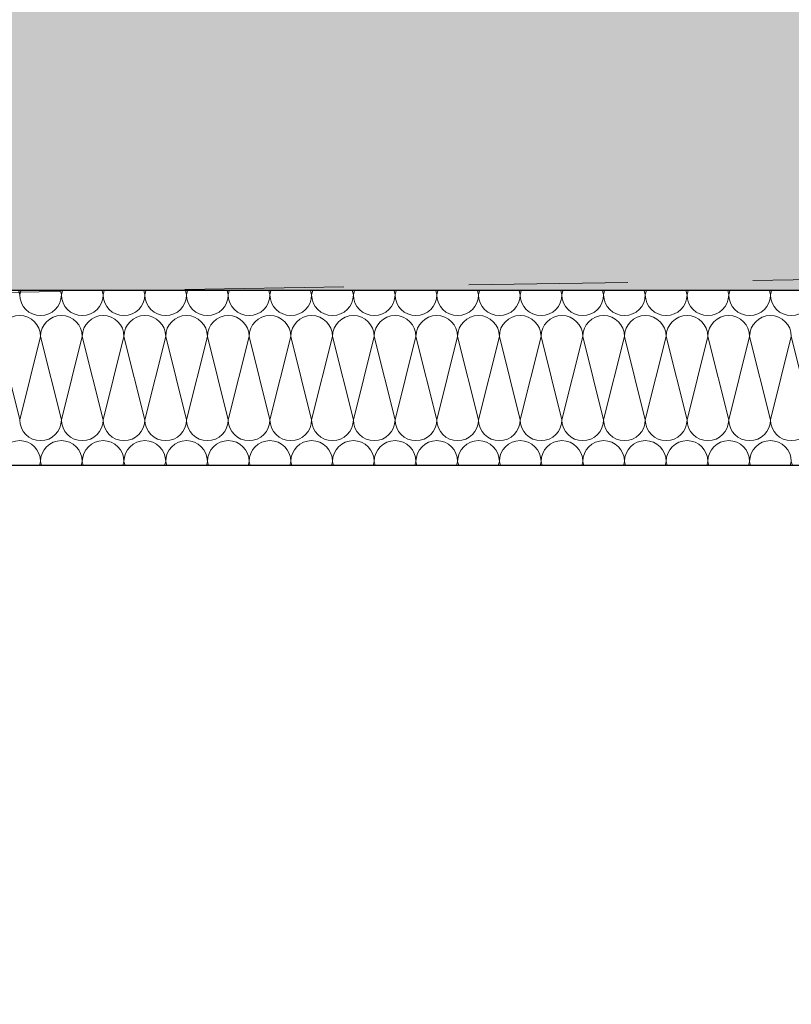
# Model space of a CAD drawing. Header units: metres. Extents: x -14.6 to 48.9, y -22.2 to 2.8.
# Tile 11 of 79: x 2.4 to 3, y -11.2 to -10.4. Entities that reach past the tile are written whole.
import ezdxf

# ---------------------------------------------------------------- set-up
doc = ezdxf.new("R2010")
doc.units = ezdxf.units.M
doc.header["$LTSCALE"] = 0.4
doc.header["$MEASUREMENT"] = 0
doc.linetypes.add('Strichlinie_ lang', pattern=[0.529167, 0.3175, -0.211667])
doc.layers.get('0').update_dxf_attribs({"color": 8, "lineweight": 9})
doc.layers.get('Defpoints').update_dxf_attribs({"color": 8, "lineweight": 9})
for name, color, linetype in [('Neubau__ GHIW - Perimeterdämmung', 8, 'Continuous'), ('Neubau_A-Decken', 8, 'Continuous'), ('Neubau_T-Bemaßung', 8, 'Continuous')]:
    doc.layers.add(name, color=color, linetype=linetype)
doc.layers.add('S-Linien _ Schraffuren.2D', color=8, linetype='Continuous', lineweight=9)
doc.styles.add('ERSTELLTER_STIL_2', font='arial.ttf')
doc.dimstyles.new('ERSTELLTER_STIL__1', dxfattribs={"dimtxt": 0.0875, "dimasz": 0.059375, "dimexe": 0.18, "dimexo": 0.0625, "dimgap": 0, "dimtad": 1, "dimzin": 0, "dimdsep": 46, "dimtxsty": 'ERSTELLTER_STIL_2', "dimblk": 'ARROWHEAD_6', "dimblk1": 'ARROWHEAD_6', "dimblk2": 'ARROWHEAD_6', "dimcen": 0.09, "dimclrd": 7, "dimclre": 7, "dimclrt": 7, "dimazin": 0, "dimtfac": 1, "dimtdec": 4, "dimtmove": 0, "dimatfit": 3, "dimfxl": 1, "dimtolj": 1, "dimtzin": 0, "dimarcsym": 0})

# ---------------------------------------------------------------- blocks, each defined once
blk = doc.blocks.new('ARROWHEAD_6')
at = {"color": 0, "linetype": 'Continuous', "lineweight": 0}
for p, q in [((-0.5, -0.5), (0.5, 0.5)), ((0, 0), (-1, 0))]:
    blk.add_line(p, q, dxfattribs=at)
blk = doc.blocks.new('*D322')
at = {"layer": 'Defpoints', "color": 0, "linetype": 'Continuous', "transparency": 16777216}
for p in [(5.71049, -10.655), (5.86664, -10.655), (-0.285, -14.555)]:
    blk.add_point(p, dxfattribs=at)
at = {"layer": 'Neubau_T-Bemaßung', "linetype": 'Continuous', "lineweight": -2, "transparency": 16777216}
for p, q in [((5.77299, -10.655), (6.04664, -10.655)), ((5.86664, -10.71438), (5.86664, -12.49504)), ((5.86664, -14.49563), (5.86664, -12.72197)), ((-0.2225, -14.555), (6.04664, -14.555))]:
    blk.add_line(p, q, dxfattribs=at)
at = {"layer": 'Neubau_T-Bemaßung', "linetype": 'Continuous', "lineweight": -2, "transparency": 16777216, "xscale": 0.059375, "yscale": 0.059375, "zscale": 0.059375}
for p, rotation in [((5.86664, -10.655), 90), ((5.86664, -14.555), 270)]:
    blk.add_blockref('ARROWHEAD_6', p, dxfattribs=dict(at, rotation=rotation))
at = {"layer": 'Neubau_T-Bemaßung', "linetype": 'Continuous', "transparency": 16777216, "insert": (5.86664, -12.6085), "char_height": 0.0875, "attachment_point": 5, "rotation": 90, "style": 'ERSTELLTER_STIL_2'}
blk.add_mtext('\\A1;3.90', dxfattribs=at)

msp = doc.modelspace()

# ---------------------------------------------------------------- hatches: boundary and pattern name
at = {"layer": 'Neubau_A-Decken', "linetype": 'Continuous'}
h = msp.add_hatch(dxfattribs=at)
h.set_pattern_fill('BETON__STAHLBETON_0002', color=256, style=0, pattern_type=2)
h.set_pattern_definition([(45, (-364.88789, -10.175), (-0.084852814, 0.084852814), []), (45, (-364.93032, -10.13257), (-0.084852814, 0.084852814), [0.09, -0.03])])
h.paths.add_polyline_path([(1.825, -10.355), (1.825, -10.655), (15.2, -10.655), (15.2, -10.355)])

# ---------------------------------------------------------------- linework, layer by layer
at = {"layer": 'Neubau__ GHIW - Perimeterdämmung', "linetype": 'Continuous', "lineweight": 9}
for p, q in [((2.41211, -10.65833), (2.41128, -10.655)), ((2.41211, -10.65833), (2.41294, -10.655)), ((2.44544, -10.65833), (2.44461, -10.655)), ((2.44544, -10.65833), (2.44628, -10.655)), ((2.47878, -10.65833), (2.47794, -10.655)), ((2.47878, -10.65833), (2.47961, -10.655)), ((2.51211, -10.65833), (2.51128, -10.655)), ((2.51211, -10.65833), (2.51294, -10.655)), ((2.54544, -10.65833), (2.54461, -10.655)), ((2.54544, -10.65833), (2.54628, -10.655)), ((2.57878, -10.65833), (2.57794, -10.655)), ((2.57878, -10.65833), (2.57961, -10.655)), ((2.61211, -10.65833), (2.61128, -10.655)), ((2.61211, -10.65833), (2.61294, -10.655)), ((2.64544, -10.65833), (2.64461, -10.655)), ((2.64544, -10.65833), (2.64628, -10.655)), ((2.67878, -10.65833), (2.67794, -10.655)), ((2.67878, -10.65833), (2.67961, -10.655)), ((2.71211, -10.65833), (2.71128, -10.655)), ((2.71211, -10.65833), (2.71294, -10.655)), ((2.74544, -10.65833), (2.74461, -10.655)), ((2.74544, -10.65833), (2.74628, -10.655)), ((2.77878, -10.65833), (2.77794, -10.655)), ((2.77878, -10.65833), (2.77961, -10.655)), ((2.81211, -10.65833), (2.81128, -10.655)), ((2.81211, -10.65833), (2.81294, -10.655)), ((2.84544, -10.65833), (2.84461, -10.655)), ((2.84544, -10.65833), (2.84628, -10.655)), ((2.87878, -10.65833), (2.87794, -10.655)), ((2.87878, -10.65833), (2.87961, -10.655)), ((2.91211, -10.65833), (2.91128, -10.655)), ((2.91211, -10.65833), (2.91294, -10.655)), ((2.94544, -10.65833), (2.94461, -10.655)), ((2.94544, -10.65833), (2.94628, -10.655)), ((2.97878, -10.65833), (2.97794, -10.655)), ((2.97878, -10.65833), (2.97961, -10.655)), ((3.01211, -10.65833), (3.01128, -10.655)), ((3.01211, -10.65833), (3.01294, -10.655)), ((2.41211, -10.75833), (2.39544, -10.69167)), ((2.41211, -10.75833), (2.42878, -10.69167)), ((2.44544, -10.75833), (2.42878, -10.69167)), ((2.44544, -10.75833), (2.46211, -10.69167)), ((2.47878, -10.75833), (2.46211, -10.69167)), ((2.47878, -10.75833), (2.49544, -10.69167)), ((2.51211, -10.75833), (2.49544, -10.69167)), ((2.51211, -10.75833), (2.52878, -10.69167)), ((2.54544, -10.75833), (2.52878, -10.69167)), ((2.54544, -10.75833), (2.56211, -10.69167)), ((2.57878, -10.75833), (2.56211, -10.69167)), ((2.57878, -10.75833), (2.59544, -10.69167)), ((2.61211, -10.75833), (2.59544, -10.69167)), ((2.61211, -10.75833), (2.62878, -10.69167)), ((2.64544, -10.75833), (2.62878, -10.69167)), ((2.64544, -10.75833), (2.66211, -10.69167)), ((2.67878, -10.75833), (2.66211, -10.69167)), ((2.67878, -10.75833), (2.69544, -10.69167)), ((2.71211, -10.75833), (2.69544, -10.69167)), ((2.71211, -10.75833), (2.72878, -10.69167)), ((2.74544, -10.75833), (2.72878, -10.69167)), ((2.74544, -10.75833), (2.76211, -10.69167)), ((2.77878, -10.75833), (2.76211, -10.69167)), ((2.77878, -10.75833), (2.79544, -10.69167)), ((2.81211, -10.75833), (2.79544, -10.69167)), ((2.81211, -10.75833), (2.82878, -10.69167)), ((2.84544, -10.75833), (2.82878, -10.69167)), ((2.84544, -10.75833), (2.86211, -10.69167)), ((2.87878, -10.75833), (2.86211, -10.69167)), ((2.87878, -10.75833), (2.89544, -10.69167)), ((2.91211, -10.75833), (2.89544, -10.69167)), ((2.91211, -10.75833), (2.92878, -10.69167)), ((2.94544, -10.75833), (2.92878, -10.69167)), ((2.94544, -10.75833), (2.96211, -10.69167)), ((2.97878, -10.75833), (2.96211, -10.69167)), ((2.97878, -10.75833), (2.99544, -10.69167)), ((3.01211, -10.75833), (2.99544, -10.69167)), ((3.01211, -10.75833), (3.02878, -10.69167)), ((3.04544, -10.75833), (3.02878, -10.69167)), ((2.42794, -10.795), (2.42878, -10.79167)), ((2.42961, -10.795), (2.42878, -10.79167)), ((2.46128, -10.795), (2.46211, -10.79167)), ((2.46294, -10.795), (2.46211, -10.79167)), ((2.49461, -10.795), (2.49544, -10.79167)), ((2.49628, -10.795), (2.49544, -10.79167)), ((2.52794, -10.795), (2.52878, -10.79167)), ((2.52961, -10.795), (2.52878, -10.79167)), ((2.56128, -10.795), (2.56211, -10.79167)), ((2.56294, -10.795), (2.56211, -10.79167)), ((2.59461, -10.795), (2.59544, -10.79167)), ((2.59628, -10.795), (2.59544, -10.79167)), ((2.62794, -10.795), (2.62878, -10.79167)), ((2.62961, -10.795), (2.62878, -10.79167)), ((2.66128, -10.795), (2.66211, -10.79167)), ((2.66294, -10.795), (2.66211, -10.79167)), ((2.69461, -10.795), (2.69544, -10.79167)), ((2.69628, -10.795), (2.69544, -10.79167)), ((2.72794, -10.795), (2.72878, -10.79167)), ((2.72961, -10.795), (2.72878, -10.79167)), ((2.76128, -10.795), (2.76211, -10.79167)), ((2.76294, -10.795), (2.76211, -10.79167)), ((2.79461, -10.795), (2.79544, -10.79167)), ((2.79628, -10.795), (2.79544, -10.79167)), ((2.82794, -10.795), (2.82878, -10.79167)), ((2.82961, -10.795), (2.82878, -10.79167)), ((2.86128, -10.795), (2.86211, -10.79167)), ((2.86294, -10.795), (2.86211, -10.79167)), ((2.89461, -10.795), (2.89544, -10.79167)), ((2.89628, -10.795), (2.89544, -10.79167)), ((2.92794, -10.795), (2.92878, -10.79167)), ((2.92961, -10.795), (2.92878, -10.79167)), ((2.96128, -10.795), (2.96211, -10.79167)), ((2.96294, -10.795), (2.96211, -10.79167)), ((2.99461, -10.795), (2.99544, -10.79167)), ((2.99628, -10.795), (2.99544, -10.79167)), ((3.02794, -10.795), (3.02878, -10.79167)), ((3.02961, -10.795), (3.02878, -10.79167))]:
    msp.add_line(p, q, dxfattribs=at)
at = {"layer": 'Neubau__ GHIW - Perimeterdämmung', "linetype": 'Continuous'}
msp.add_line((4.9, -10.795), (2.215, -10.795), dxfattribs=at)
at = {"layer": 'Neubau__ GHIW - Perimeterdämmung', "linetype": 'Continuous', "lineweight": 9}
for centre, start, end in [((2.42878, -10.65833), 180, 270), ((2.42878, -10.65833), 270, 0), ((2.46211, -10.65833), 180, 270), ((2.46211, -10.65833), 270, 0), ((2.49544, -10.65833), 180, 270), ((2.49544, -10.65833), 270, 0), ((2.52878, -10.65833), 180, 270), ((2.52878, -10.65833), 270, 0), ((2.56211, -10.65833), 180, 270), ((2.56211, -10.65833), 270, 0), ((2.59544, -10.65833), 180, 270), ((2.59544, -10.65833), 270, 0), ((2.62878, -10.65833), 180, 270), ((2.62878, -10.65833), 270, 0), ((2.66211, -10.65833), 180, 270), ((2.66211, -10.65833), 270, 0), ((2.69544, -10.65833), 180, 270), ((2.69544, -10.65833), 270, 0), ((2.72878, -10.65833), 180, 270), ((2.72878, -10.65833), 270, 0), ((2.76211, -10.65833), 180, 270), ((2.76211, -10.65833), 270, 0), ((2.79544, -10.65833), 180, 270), ((2.79544, -10.65833), 270, 0), ((2.82878, -10.65833), 180, 270), ((2.82878, -10.65833), 270, 0), ((2.86211, -10.65833), 180, 270), ((2.86211, -10.65833), 270, 0), ((2.89544, -10.65833), 180, 270), ((2.89544, -10.65833), 270, 0), ((2.92878, -10.65833), 180, 270), ((2.92878, -10.65833), 270, 0), ((2.96211, -10.65833), 180, 270), ((2.96211, -10.65833), 270, 0), ((2.99544, -10.65833), 180, 270), ((2.99544, -10.65833), 270, 0), ((3.02878, -10.65833), 180, 270), ((3.02878, -10.65833), 270, 0), ((2.41211, -10.69167), 90, 180), ((2.41211, -10.69167), 0, 90), ((2.44544, -10.69167), 90, 180), ((2.44544, -10.69167), 0, 90), ((2.47878, -10.69167), 90, 180), ((2.47878, -10.69167), 0, 90), ((2.51211, -10.69167), 90, 180), ((2.51211, -10.69167), 0, 90), ((2.54544, -10.69167), 90, 180), ((2.54544, -10.69167), 0, 90), ((2.57878, -10.69167), 90, 180), ((2.57878, -10.69167), 0, 90), ((2.61211, -10.69167), 90, 180), ((2.61211, -10.69167), 0, 90), ((2.64544, -10.69167), 90, 180), ((2.64544, -10.69167), 0, 90), ((2.67878, -10.69167), 90, 180), ((2.67878, -10.69167), 0, 90), ((2.71211, -10.69167), 90, 180), ((2.71211, -10.69167), 0, 90), ((2.74544, -10.69167), 90, 180), ((2.74544, -10.69167), 0, 90), ((2.77878, -10.69167), 90, 180), ((2.77878, -10.69167), 0, 90), ((2.81211, -10.69167), 90, 180), ((2.81211, -10.69167), 0, 90), ((2.84544, -10.69167), 90, 180), ((2.84544, -10.69167), 0, 90), ((2.87878, -10.69167), 90, 180), ((2.87878, -10.69167), 0, 90), ((2.91211, -10.69167), 90, 180), ((2.91211, -10.69167), 0, 90), ((2.94544, -10.69167), 90, 180), ((2.94544, -10.69167), 0, 90), ((2.97878, -10.69167), 90, 180), ((2.97878, -10.69167), 0, 90), ((3.01211, -10.69167), 90, 180), ((3.01211, -10.69167), 0, 90), ((2.42878, -10.75833), 180, 270), ((2.42878, -10.75833), 270, 0), ((2.46211, -10.75833), 180, 270), ((2.46211, -10.75833), 270, 0), ((2.49544, -10.75833), 180, 270), ((2.49544, -10.75833), 270, 0), ((2.52878, -10.75833), 180, 270), ((2.52878, -10.75833), 270, 0), ((2.56211, -10.75833), 180, 270), ((2.56211, -10.75833), 270, 0), ((2.59544, -10.75833), 180, 270), ((2.59544, -10.75833), 270, 0), ((2.62878, -10.75833), 180, 270), ((2.62878, -10.75833), 270, 0), ((2.66211, -10.75833), 180, 270), ((2.66211, -10.75833), 270, 0), ((2.69544, -10.75833), 180, 270), ((2.69544, -10.75833), 270, 0), ((2.72878, -10.75833), 180, 270), ((2.72878, -10.75833), 270, 0), ((2.76211, -10.75833), 180, 270), ((2.76211, -10.75833), 270, 0), ((2.79544, -10.75833), 180, 270), ((2.79544, -10.75833), 270, 0), ((2.82878, -10.75833), 180, 270), ((2.82878, -10.75833), 270, 0), ((2.86211, -10.75833), 180, 270), ((2.86211, -10.75833), 270, 0), ((2.89544, -10.75833), 180, 270), ((2.89544, -10.75833), 270, 0), ((2.92878, -10.75833), 180, 270), ((2.92878, -10.75833), 270, 0), ((2.96211, -10.75833), 180, 270), ((2.96211, -10.75833), 270, 0), ((2.99544, -10.75833), 180, 270), ((2.99544, -10.75833), 270, 0), ((3.02878, -10.75833), 180, 270), ((3.02878, -10.75833), 270, 0), ((2.41211, -10.79167), 90, 180), ((2.41211, -10.79167), 0, 90), ((2.44544, -10.79167), 90, 180), ((2.44544, -10.79167), 0, 90), ((2.47878, -10.79167), 90, 180), ((2.47878, -10.79167), 0, 90), ((2.51211, -10.79167), 90, 180), ((2.51211, -10.79167), 0, 90), ((2.54544, -10.79167), 90, 180), ((2.54544, -10.79167), 0, 90), ((2.57878, -10.79167), 90, 180), ((2.57878, -10.79167), 0, 90), ((2.61211, -10.79167), 90, 180), ((2.61211, -10.79167), 0, 90), ((2.64544, -10.79167), 90, 180), ((2.64544, -10.79167), 0, 90), ((2.67878, -10.79167), 90, 180), ((2.67878, -10.79167), 0, 90), ((2.71211, -10.79167), 90, 180), ((2.71211, -10.79167), 0, 90), ((2.74544, -10.79167), 90, 180), ((2.74544, -10.79167), 0, 90), ((2.77878, -10.79167), 90, 180), ((2.77878, -10.79167), 0, 90), ((2.81211, -10.79167), 90, 180), ((2.81211, -10.79167), 0, 90), ((2.84544, -10.79167), 90, 180), ((2.84544, -10.79167), 0, 90), ((2.87878, -10.79167), 90, 180), ((2.87878, -10.79167), 0, 90), ((2.91211, -10.79167), 90, 180), ((2.91211, -10.79167), 0, 90), ((2.94544, -10.79167), 90, 180), ((2.94544, -10.79167), 0, 90), ((2.97878, -10.79167), 90, 180), ((2.97878, -10.79167), 0, 90), ((3.01211, -10.79167), 90, 180), ((3.01211, -10.79167), 0, 90)]:
    msp.add_arc(centre, 0.01667, start, end, dxfattribs=at)
at = {"layer": 'Neubau_A-Decken', "linetype": 'Continuous'}
msp.add_line((4.9, -10.655), (2.075, -10.655), dxfattribs=at)
at = {"layer": 'S-Linien _ Schraffuren.2D', "linetype": 'Strichlinie_ lang', "flags": 128}
msp.add_lwpolyline([(14.47091, -10.76664), (14.24656, -10.76995), (12.63839, -10.74962), (12.57762, -10.7462), (12.53839, -10.74679), (12.5367, -10.74706), (10.79525, -10.74764), (10.6259, -10.74886), (9.32864, -10.73429), (8.50497, -10.72583), (8.31578, -10.72456), (8.29768, -10.7285), (8.29736, -10.7285), (8.03749, -10.71786), (8.01675, -10.71236), (7.68537, -10.70729), (7.50743, -10.71847), (7.48241, -10.71308), (6.35741, -10.6928), (4.25856, -10.62716), (4.25657, -10.62715), (2.9363, -10.64787), (2.28982, -10.65831), (2.19541, -10.65753), (1.21072, -10.63132), (-3.17084, -10.5156), (-4.475, -10.49001)], dxfattribs=at)

# ---------------------------------------------------------------- dimensions: what is measured, and where the dimension line sits
at = {"layer": 'Neubau_T-Bemaßung', "linetype": 'Continuous'}
dim = msp.add_linear_dim(base=(5.86664, -10.655), p1=(-0.285, -14.555), p2=(5.71049, -10.655), angle=90, dimstyle='ERSTELLTER_STIL__1', override={"dimclrd": 256, "dimclre": 256, "dimclrt": 256}, dxfattribs=at)
dim.commit()
dim.dimension.update_dxf_attribs({"geometry": '*D322', "text_midpoint": (5.86664, -12.6085), "dimtype": 160, "text_rotation": 90})

doc.saveas('drawing.dxf')
